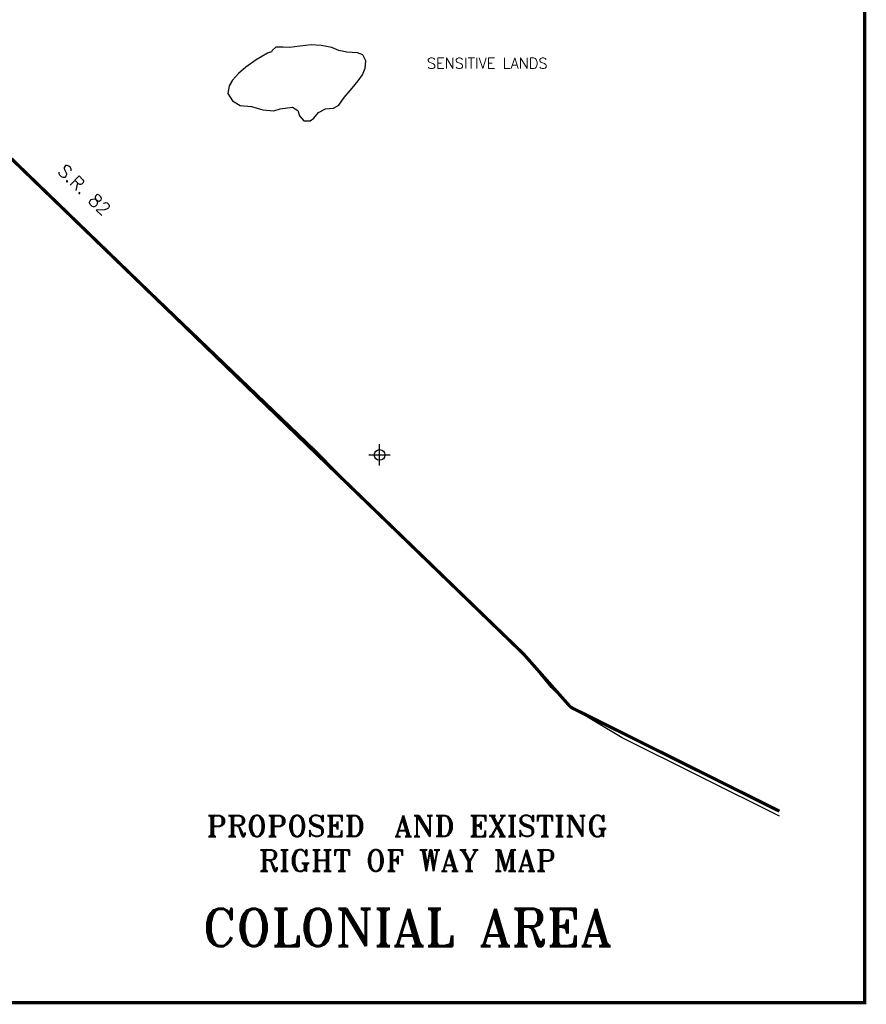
# Model space of a CAD drawing. Extents: x 223800 to 277361, y 818829 to 844142.
# Tile 3 of 5: x 253647 to 261585, y 818829 to 828062. Entities that reach past the tile are written whole.
import ezdxf
from ezdxf.enums import TextEntityAlignment as Align

# ---------------------------------------------------------------- set-up
doc = ezdxf.new("R2010")
doc.units = 0
doc.header["$LTSCALE"] = 800
doc.header["$PDMODE"] = 34
doc.header["$PDSIZE"] = 100
for name, color, linetype in [('BORDER', 1, 'CONTINUOUS'), ('MAJROADS', 1, 'CONTINUOUS'), ('SEC', 2, 'CONTINUOUS'), ('TEXT', 7, 'CONTINUOUS'), ('WL-PRESERVE', 14, 'CONTINUOUS'), ('WSHEDS', 11, 'CONTINUOUS')]:
    doc.layers.add(name, color=color, linetype=linetype)
doc.styles.get("Standard").update_dxf_attribs({"font": 'ROMANT'})

msp = doc.modelspace()

# ---------------------------------------------------------------- linework, layer by layer
at = {"layer": 'BORDER', "color": 0, "const_width": 29.7}
msp.add_lwpolyline([(228900.423, 818844.237), (261570.423, 818844.237), (261570.423, 840044.237), (228900.423, 840044.237)], close=True, dxfattribs=at)
at = {"layer": 'MAJROADS', "color": 0}
msp.add_lwpolyline([(260770.423, 820594.602), (259297.364, 821326.669), (258813.525, 821615.15), (258630.567, 821800.848), (258373.136, 822112.784), (257075.298, 823362.52), (256418.312, 824029.343), (251850.806, 828411.986), (251052.63, 829247.438), (248772.6, 831375.889), (248132.121, 832009.074), (246476.435, 833588.251), (246093.076, 833867.606), (245843.152, 834062.18), (245843.152, 834062.18), (245167.354, 834452.636)], dxfattribs=at)
at = {"layer": 'SEC', "color": 0}
msp.add_point((257022.435, 823980.709), dxfattribs=at)
at = {"layer": 'WL-PRESERVE', "color": 0}
msp.add_lwpolyline([(255971.872, 827747.548), (255865.282, 827686.6), (255766.768, 827618.261), (255699.051, 827557.708), (255644.251, 827493.882), (255610.061, 827442.093), (255599.168, 827368.794), (255642.014, 827303.097), (255713.663, 827257.644), (255820.319, 827247.597), (255926.95, 827217.822), (256031.184, 827208.41), (256091.035, 827224.977), (256204.694, 827240.775), (256256.721, 827211.408), (256271.483, 827160.693), (256311.012, 827115.453), (256370.423, 827115.495), (256405.697, 827138.749), (256449.861, 827190.757), (256513.752, 827227.026), (256588.267, 827233.936), (256641.135, 827260.329), (256688.491, 827334.084), (256766.06, 827421.347), (256820.8, 827487.924), (256860.942, 827545.463), (256886.419, 827607.498), (256892.138, 827676.211), (256865.198, 827733.082), (256814.203, 827752.034), (256715.322, 827757.894), (256640.684, 827772.314), (256573.435, 827800.2), (256475.534, 827818.926), (256379.707, 827826.802), (256275.278, 827813.73), (256180.675, 827802.364), (256118.832, 827803.416), (256048.161, 827804.274), (256014.279, 827775.087), (256007.022, 827760.82)], close=True, dxfattribs=at)
at = {"layer": 'WSHEDS', "color": 0, "const_width": 30}
msp.add_lwpolyline([(243296.093, 835077.727), (243766.4, 834949.96, -0.02324006), (243775.244, 834947.11), (244522.822, 834667.246, 0.00502513), (244524.711, 834666.56), (245075.348, 834472.95, -0.04414661), (245091.394, 834465.662), (245822.713, 834052.182, -0.03224109), (245833.496, 834045.132), (246457.152, 833577.39, -0.02648236), (246465.272, 833570.6), (248106.526, 832043.434, -0.00484036), (248107.931, 832042.102), (258370.346, 822115.482, -0.01939794), (258375.708, 822109.877), (258800.632, 821629.72, 0.09637402), (258830.941, 821606.477), (260770.423, 820640.631, -0.00352222)], format="xyb", dxfattribs=at)

# ---------------------------------------------------------------- texts
at = {"layer": 'MAJROADS', "color": 0}
msp.add_text('S.R. 82', height=120, rotation=316.0991836, dxfattribs=at).set_placement((253994.678, 826632.062))
at = {"layer": 'TEXT', "color": 0}
for s, height, p in [('PROPOSED  AND EXISTING', 200, (257282.131, 820401.436)), ('RIGHT OF WAY MAP', 200, (257282.131, 820077.626)), ('COLONIAL AREA', 350, (257282.131, 819375.731))]:
    msp.add_text(s, height=height, dxfattribs=at).set_placement(p, align=Align.CENTER)
at = {"layer": 'WL-PRESERVE', "color": 0}
msp.add_text('SENSITIVE LANDS', height=100, dxfattribs=at).set_placement((257465.449, 827603.321))

doc.saveas('drawing.dxf')
